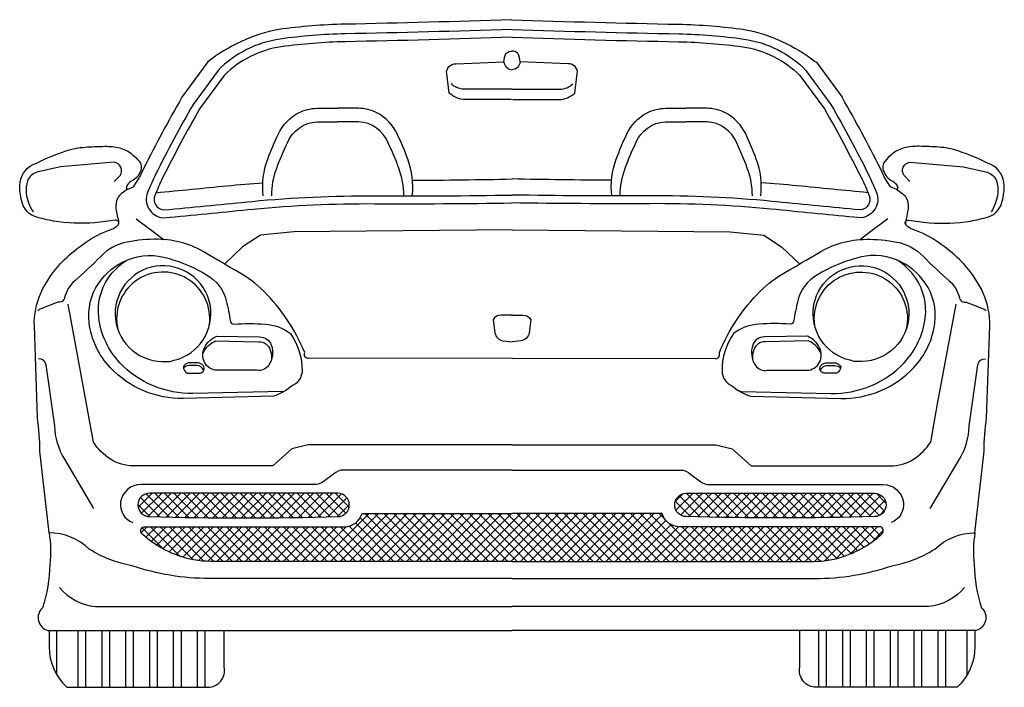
# Model space of a CAD drawing. Extents: x 0.38 to 9.53, y -0.11 to 9.53.
# Tile 9 of 9: x 7.7 to 9.53, y 8.24 to 9.49. Entities that reach past the tile are written whole.
import ezdxf

# ---------------------------------------------------------------- set-up
doc = ezdxf.new("R2010")
doc.units = 0
doc.header["$LTSCALE"] = 0.5
doc.header["$MEASUREMENT"] = 0
doc.layers.add('BOXTER', color=7, linetype='CONTINUOUS')
doc.layers.add('CARRERA911', color=7, linetype='CONTINUOUS')

# ---------------------------------------------------------------- blocks, each defined once
blk = doc.blocks.new('CAR1_FRENT')
at = {"layer": 'BOXTER'}
h = blk.add_hatch(dxfattribs=at)
h.set_pattern_fill('ANSI37', color=256, scale=0.1, style=0)
h.set_pattern_definition([(45, (-504.359993, -92.58753), (-0.00883883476, 0.00883883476), []), (135, (-504.359993, -92.58753), (-0.00883883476, -0.00883883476), [])])
h.paths.add_polyline_path([(-0.3244, 0.3617), (-0.6751, 0.3617, 0.985994), (-0.6757, 0.3179, 0.014105), (-0.3244, 0.3179, 0.970509)])
h.paths.add_polyline_path([(0.6751, 0.3617), (0.3244, 0.3617, 0.970509), (0.3244, 0.3179, 0.014105), (0.6757, 0.3179, 0.985994)])
h.paths.add_polyline_path([(0.6674, 0.2683, 0.048809), (0.6893, 0.2861, 0.555972), (0.6863, 0.2991), (0.3123, 0.2991, -0.335826), (0.2795, 0.3239), (0, 0.3239), (-0.2795, 0.3239, -0.335826), (-0.3123, 0.2991), (-0.6863, 0.2991, 0.555972), (-0.6893, 0.2861, 0.048809), (-0.6674, 0.2683, 0.057883), (-0.6226, 0.2454, 0.089378), (-0.5619, 0.2345), (0, 0.2345), (0.5619, 0.2345, 0.089378), (0.6226, 0.2454, 0.057883)])
for p, q in [((-0.5665, 1.1652), (-0.615, 1.099)), ((0.5665, 1.1652), (0.615, 1.099)), ((-0.3635, 1.0785), (-0.3247, 1.0785)), ((-0.2859, 1.0785), (-0.3247, 1.0785)), ((0.2859, 1.0785), (0.3247, 1.0785)), ((0.3635, 1.0785), (0.3247, 1.0785)), ((-0.3635, 1.0535), (-0.3247, 1.0535)), ((-0.2859, 1.0535), (-0.3247, 1.0535)), ((0.2859, 1.0535), (0.3247, 1.0535)), ((0.3635, 1.0535), (0.3247, 1.0535)), ((-0.4066, 0.8484), (-0.4689, 0.8421)), ((0, 0.8524), (-0.4066, 0.8484)), ((0, 0.8524), (0.4066, 0.8484)), ((0.4066, 0.8484), (0.4689, 0.8421)), ((-0.4689, 0.8421), (-0.502, 0.8205)), ((0.4689, 0.8421), (0.502, 0.8205)), ((-0.502, 0.8205), (-0.536, 0.7885)), ((0.502, 0.8205), (0.536, 0.7885)), ((-0.4102, 0.4441), (-0.4458, 0.4123)), ((-0.3797, 0.4517), (-0.4102, 0.4441)), ((0, 0.4517), (-0.3797, 0.4517)), ((0, 0.4517), (0.3797, 0.4517)), ((0.3797, 0.4517), (0.4102, 0.4441)), ((0.4102, 0.4441), (0.4458, 0.4123)), ((-0.4458, 0.4123), (-0.7051, 0.4123)), ((0.4458, 0.4123), (0.7051, 0.4123)), ((-0.8481, 0.0241), (-0.8481, 0.1059)), ((-0.8083, 0), (-0.8083, 0.1059)), ((-0.7939, 0), (-0.7939, 0.1059)), ((-0.7638, 0), (-0.7638, 0.1059)), ((-0.7494, 0), (-0.7494, 0.1059)), ((-0.7194, 0), (-0.7194, 0.1059)), ((-0.705, 0), (-0.705, 0.1059)), ((-0.6749, 0), (-0.6749, 0.1059)), ((-0.6605, 0), (-0.6605, 0.1059)), ((-0.6305, 0), (-0.6305, 0.1059)), ((-0.6161, 0), (-0.6161, 0.1059)), ((-0.586, 0), (-0.586, 0.1059)), ((-0.5716, 0), (-0.5716, 0.1059)), ((0.5716, 0), (0.5716, 0.1059)), ((0.586, 0), (0.586, 0.1059)), ((0.6161, 0), (0.6161, 0.1059)), ((0.6305, 0), (0.6305, 0.1059)), ((0.6605, 0), (0.6605, 0.1059)), ((0.6749, 0), (0.6749, 0.1059)), ((0.705, 0), (0.705, 0.1059)), ((0.7194, 0), (0.7194, 0.1059)), ((0.7494, 0), (0.7494, 0.1059)), ((0.7638, 0), (0.7638, 0.1059)), ((0.7939, 0), (0.7939, 0.1059)), ((0.8083, 0), (0.8083, 0.1059)), ((0.8481, 0.0241), (0.8481, 0.1059))]:
    blk.add_line(p, q, dxfattribs=at)
for points in [[(-0.0006, 1.2436, -0.003809), (-0.3111, 1.2352, 0.030102), (-0.4345, 1.2253, 0.121313), (-0.5665, 1.1652)], [(-0.0006, 1.2436, 0.003809), (0.3099, 1.2352, -0.030102), (0.4332, 1.2253, -0.121313), (0.5652, 1.1652)], [(-0.0005, 1.2256, -0.003803), (-0.3108, 1.2172, 0.030102), (-0.432, 1.2075, 0.16486), (-0.5476, 1.1492), (-0.5943, 1.0855, 0.01473), (-0.6642, 0.9553, 0.013793), (-0.6789, 0.9219, 0.498155), (-0.6507, 0.8746), (-0.6371, 0.8755, -0.000506), (-0.4825, 0.8907, -0.025568), (-0.2565, 0.9009, 0.005712), (0.0003, 0.9024, 0.005712)], [(0, 1.211, -0.003803), (-0.3105, 1.2025, 0.030102), (-0.4299, 1.193, 0.163431), (-0.5364, 1.1397), (-0.582, 1.0775, 0.014633), (-0.651, 0.949, 0.013731), (-0.6654, 0.9163, 0.480829), (-0.6502, 0.8893), (-0.6383, 0.8901, -0.000505), (-0.4839, 0.9052, -0.025568), (-0.2564, 0.9155, 0.005712), (0, 0.917)], [(0.0005, 1.2256, 0.003803), (0.3108, 1.2172, -0.030102), (0.432, 1.2075, -0.16486), (0.5476, 1.1492), (0.5943, 1.0855, -0.01473), (0.6642, 0.9553, -0.013793), (0.6789, 0.9219, -0.498155), (0.6507, 0.8746), (0.6371, 0.8755, 0.000506), (0.4825, 0.8907, 0.025568), (0.2565, 0.9009, -0.005712), (-0.0003, 0.9024, -0.005712)], [(0, 1.211, 0.003803), (0.3105, 1.2025, -0.030102), (0.4299, 1.193, -0.163431), (0.5364, 1.1397), (0.582, 1.0775, -0.014633), (0.651, 0.949, -0.013731), (0.6654, 0.9163, -0.480829), (0.6502, 0.8893), (0.6383, 0.8901, 0.000505), (0.4839, 0.9052, 0.025568), (0.2564, 0.9155, -0.005712), (0, 0.917)], [(-0.0151, 1.1648, -0.133339), (-0.0109, 1.181, -0.192535), (0, 1.185, -0.192535)], [(0.0151, 1.1648, 0.133339), (0.0109, 1.181, 0.192535), (0, 1.185, 0.192535)], [(-0.0011, 1.095), (-0.0871, 1.095, -0.192449), (-0.1168, 1.1069), (-0.1217, 1.1434, -0.477894), (-0.1049, 1.1612), (-0.0151, 1.1648, 0.369762), (0, 1.1503, 0.292319)], [(0.0011, 1.095), (0.0871, 1.095, 0.192449), (0.1168, 1.1069), (0.1217, 1.1434, 0.477894), (0.1049, 1.1612), (0.0151, 1.1648, -0.369762), (0, 1.1503, -0.292319)], [(0, 1.1143), (-0.0894, 1.1143, -0.196088), (-0.1136, 1.1242, 0.407858)], [(0, 1.1143), (0.0894, 1.1143, 0.196088), (0.1136, 1.1242, -0.407858)], [(-0.4636, 0.9154, -0.116965), (-0.4552, 0.984, -0.02256), (-0.4354, 1.0307, -0.159797), (-0.3976, 1.0703, -0.112669), (-0.3635, 1.0785)], [(-0.1858, 0.9154, 0.116965), (-0.1942, 0.984, 0.02256), (-0.214, 1.0307, 0.159797), (-0.2517, 1.0703, 0.112669), (-0.2859, 1.0785)], [(0.1858, 0.9154, -0.116965), (0.1942, 0.984, -0.02256), (0.214, 1.0307, -0.159797), (0.2517, 1.0703, -0.112669), (0.2859, 1.0785)], [(0.4636, 0.9154, 0.116965), (0.4552, 0.984, 0.02256), (0.4354, 1.0307, 0.159797), (0.3976, 1.0703, 0.112669), (0.3635, 1.0785)], [(-0.4478, 0.9154, -0.088696), (-0.4384, 0.9673, -0.02256), (-0.4186, 1.014, -0.290372), (-0.3635, 1.0535)], [(-0.2016, 0.9154, 0.088696), (-0.211, 0.9673, 0.02256), (-0.2307, 1.014, 0.290372), (-0.2859, 1.0535)], [(0.2016, 0.9154, -0.088696), (0.211, 0.9673, -0.02256), (0.2307, 1.014, -0.290372), (0.2859, 1.0535)], [(0.4478, 0.9154, 0.088696), (0.4384, 0.9673, 0.02256), (0.4186, 1.014, 0.290372), (0.3635, 1.0535)], [(-0.8626, 0.2877, -0.053296), (-0.8626, 0.2877), (-0.8797, 0.44, 0.041329), (-0.8844, 0.502), (-0.89, 0.6736, -0.114228), (-0.8781, 0.734, -0.09631), (-0.8343, 0.7961, -0.03892), (-0.7945, 0.8287, -0.069384), (-0.7475, 0.8526, 0.125966), (-0.734, 0.8615, 0.712139), (-0.7388, 0.8702, -0.021124), (-0.777, 0.8654, -0.061682), (-0.8542, 0.8686, -0.034607), (-0.8876, 0.8766, -0.245925), (-0.9123, 0.9012, -0.080915), (-0.9171, 0.9346, -0.279414), (-0.8924, 0.9736, -0.033936), (-0.8311, 0.9991, -0.064343), (-0.7953, 1.0062, -0.012665), (-0.7587, 1.0078, -0.065995), (-0.7308, 1.0046, -0.116292), (-0.7077, 0.9927, -0.038237), (-0.695, 0.98, -0.271027), (-0.6918, 0.9625, -0.188523), (-0.7093, 0.9426, 0.212906), (-0.7189, 0.9307), (-0.7173, 0.9275), (-0.7053, 0.9323), (-0.6939, 0.9498)], [(0.8626, 0.2877, 0.053296), (0.8626, 0.2877), (0.8797, 0.44, -0.041329), (0.8844, 0.502), (0.89, 0.6736, 0.114228), (0.8781, 0.734, 0.09631), (0.8343, 0.7961, 0.03892), (0.7945, 0.8287, 0.069384), (0.7475, 0.8526, -0.125966), (0.734, 0.8615, -0.712139), (0.7388, 0.8702, 0.021124), (0.777, 0.8654, 0.061682), (0.8542, 0.8686, 0.034607), (0.8876, 0.8766, 0.245925), (0.9123, 0.9012, 0.080915), (0.9171, 0.9346, 0.279414), (0.8924, 0.9736, 0.033936), (0.8311, 0.9991, 0.064343), (0.7953, 1.0062, 0.012665), (0.7587, 1.0078, 0.065995), (0.7308, 1.0046, 0.116292), (0.7077, 0.9927, 0.038237), (0.695, 0.98, 0.271027), (0.6918, 0.9625, 0.188523), (0.7093, 0.9426, -0.212906), (0.7189, 0.9307), (0.7173, 0.9275), (0.7053, 0.9323), (0.6939, 0.9498)], [(-0.7414, 0.9424), (-0.7304, 0.9535, 0.563388), (-0.7414, 0.9782), (-0.8414, 0.9698)], [(0.7414, 0.9424), (0.7304, 0.9535, -0.563388), (0.7414, 0.9782), (0.8414, 0.9698)], [(-0.8414, 0.9698), (-0.8851, 0.9593, 0.255954), (-0.9025, 0.9435, 0.109928), (-0.9051, 0.9203, 0.122225), (-0.8925, 0.8856, -1.878061)], [(0.8414, 0.9698), (0.8851, 0.9593, -0.255954), (0.9025, 0.9435, -0.109928), (0.9051, 0.9203, -0.122225), (0.8925, 0.8856, 1.878061)], [(-0.6634, 0.9213, -0.000433), (-0.531, 0.9342, -0.007508), (-0.4643, 0.9396, -0.007508)], [(-0.1854, 0.9445, 0.004131), (0, 0.9469)], [(0.1854, 0.9445, -0.004131), (0, 0.9469)], [(0.6634, 0.9213, 0.000433), (0.531, 0.9342, 0.007508), (0.4643, 0.9396, 0.007508)], [(-0.7173, 0.9275), (-0.7281, 0.9194, 0.130661), (-0.7352, 0.9104, 0.12483), (-0.738, 0.8933, 0.049475), (-0.7341, 0.8724, -0.137769), (-0.734, 0.8615, 317.934842)], [(0.7173, 0.9275), (0.7281, 0.9194, -0.130661), (0.7352, 0.9104, -0.12483), (0.738, 0.8933, -0.049475), (0.7341, 0.8724, 0.137769), (0.734, 0.8615, -317.934842)], [(0, 0.6134), (-0.3787, 0.6122, -0.537088), (-0.3863, 0.6236, 0.099712), (-0.4626, 0.7379, 0.068221), (-0.5096, 0.7735, -0.008263), (-0.5706, 0.809, 0.133878), (-0.6596, 0.8345, 0.050303), (-0.7168, 0.8294, 0.15345), (-0.7664, 0.8027, -0.020078), (-0.8147, 0.757, 0.157375), (-0.8337, 0.7252, -0.424055), (-0.8464, 0.7176), (-0.8782, 0.7049, 0.124093), (-0.8836, 0.701)], [(0, 0.6134), (0.3787, 0.6122, 0.537088), (0.3863, 0.6236, -0.099712), (0.4626, 0.7379, -0.068221), (0.5096, 0.7735, 0.008263), (0.5706, 0.809, -0.133878), (0.6596, 0.8345, -0.050303), (0.7168, 0.8294, -0.15345), (0.7664, 0.8027, 0.020078), (0.8147, 0.757, -0.157375), (0.8337, 0.7252, 0.424055), (0.8464, 0.7176), (0.8782, 0.7049, -0.124093), (0.8836, 0.701)], [(-0.4129, 0.6589, -0.159666), (-0.3913, 0.589, -0.293872), (-0.4091, 0.5623, -0.096882), (-0.4447, 0.542), (-0.6124, 0.5382, -0.105388), (-0.6862, 0.5522, -0.104866), (-0.7485, 0.5954, -0.159413), (-0.7879, 0.6792, -0.1821), (-0.7701, 0.7529, -0.147739), (-0.7167, 0.796, -0.178904), (-0.6391, 0.7986, -0.075358), (-0.5692, 0.7681, -0.211844), (-0.5324, 0.7198, -0.018582), (-0.5247, 0.6817, 0.385554), (-0.5184, 0.6766, -0.030787), (-0.4599, 0.6766, -0.151099), (-0.4129, 0.6589, 2.899621)], [(-0.4268, 0.5513), (-0.5946, 0.5475, -0.105388), (-0.6683, 0.5615, -0.104866), (-0.7306, 0.6046, -0.159413), (-0.77, 0.6885, -0.1821), (-0.7522, 0.7621, -0.102701), (-0.7175, 0.7957)], [(0.4129, 0.6589, 0.159666), (0.3913, 0.589, 0.293872), (0.4091, 0.5623, 0.096882), (0.4447, 0.542), (0.6124, 0.5382, 0.105388), (0.6862, 0.5522, 0.104866), (0.7485, 0.5954, 0.159413), (0.7879, 0.6792, 0.1821), (0.7701, 0.7529, 0.147739), (0.7167, 0.796, 0.178904), (0.6391, 0.7986, 0.075358), (0.5692, 0.7681, 0.211844), (0.5324, 0.7198, 0.018582), (0.5247, 0.6817, -0.385554), (0.5184, 0.6766, 0.030787), (0.4599, 0.6766, 0.151099), (0.4129, 0.6589, -2.899621)], [(0.4209, 0.5535, 0.014769), (0.4268, 0.5513), (0.5946, 0.5475, 0.105388), (0.6683, 0.5615, 0.104866), (0.7306, 0.6046, 0.159413), (0.77, 0.6885, 0.1821), (0.7522, 0.7621, 0.102701), (0.7175, 0.7957)], [(-0.6302, 0.6091, 5.67097), (-0.6302, 0.6091, 27.093898), (-0.6432, 0.6071, 0.343102)], [(-0.564, 0.6746, 1.204425), (-0.7345, 0.667)], [(0.6302, 0.6091, -5.67097), (0.6302, 0.6091, -27.093898), (0.6432, 0.6071, -0.343102)], [(0.564, 0.6746, -1.204425), (0.7345, 0.667)], [(-0.7051, 0.4123, -0.143909), (-0.7483, 0.425, -0.107066), (-0.7801, 0.4568), (-0.7928, 0.5279), (-0.8273, 0.7135)], [(0.7051, 0.4123, 0.143909), (0.7483, 0.425, 0.107066), (0.7801, 0.4568), (0.7928, 0.5279), (0.8273, 0.7135)], [(0.001, 0.6935), (-0.0204, 0.6935, 0.27563), (-0.0352, 0.6846), (-0.0317, 0.6603, 0.336183), (-0.0167, 0.6455), (0, 0.6437)], [(-0.001, 0.6935), (0.0204, 0.6935, -0.27563), (0.0352, 0.6846), (0.0317, 0.6603, -0.336183), (0.0167, 0.6455), (0, 0.6437)], [(-0.4702, 0.6528), (-0.4702, 0.6528, -0.317188), (-0.4486, 0.6376, -0.241985), (-0.4537, 0.5995, -0.294585), (-0.4753, 0.5906), (-0.549, 0.5906, -0.289172), (-0.5732, 0.6058, -0.226152), (-0.5732, 0.6325, -0.186885), (-0.5503, 0.6541), (-0.4702, 0.6528)], [(-0.5761, 0.621, -0.022183), (-0.5751, 0.6235, -0.186885), (-0.5522, 0.6451), (-0.4721, 0.6438)], [(-0.4721, 0.6438), (-0.4721, 0.6438, -0.317188), (-0.4505, 0.6286, -0.110603), (-0.4483, 0.6104, -0.110603)], [(0.4702, 0.6528), (0.4702, 0.6528, 0.317188), (0.4486, 0.6376, 0.241985), (0.4537, 0.5995, 0.294585), (0.4753, 0.5906), (0.549, 0.5906, 0.289172), (0.5732, 0.6058, 0.226152), (0.5732, 0.6325, 0.186885), (0.5503, 0.6541), (0.4702, 0.6528)], [(0.4721, 0.6438), (0.4721, 0.6438, 0.317188), (0.4505, 0.6286, 0.110603), (0.4483, 0.6104, 0.110603)], [(0.5761, 0.621, 0.022183), (0.5751, 0.6235, 0.186885), (0.5522, 0.6451), (0.4721, 0.6438)], [(-0.7789, 0.3332), (-0.8335, 0.4249, -0.123165), (-0.8521, 0.4868), (-0.8682, 0.6008, 0.406033), (-0.8824, 0.6118, 0.406033)], [(0.7789, 0.3332), (0.8335, 0.4249, 0.123165), (0.8521, 0.4868), (0.8682, 0.6008, -0.406033), (0.8824, 0.6118, -0.406033)], [(-0.585, 0.6045), (-0.6004, 0.6045, 0.197703), (-0.6105, 0.6003, 0.329883), (-0.6117, 0.5926, 0.109491), (-0.6052, 0.5849), (-0.5832, 0.5849, 0.219501), (-0.5755, 0.5885, 0.368715), (-0.5755, 0.5992, 0.177946), (-0.585, 0.6045, -0.217177)], [(-0.5859, 0.5993), (-0.6014, 0.5993, 0.197703), (-0.6115, 0.5952, 0.049008), (-0.6123, 0.5942, 0.049008)], [(-0.5746, 0.5898, 0.140925), (-0.5764, 0.594, 0.177946), (-0.5859, 0.5993)], [(0.585, 0.6045), (0.6004, 0.6045, -0.197703), (0.6105, 0.6003, -0.329883), (0.6117, 0.5926, -0.109491), (0.6052, 0.5849), (0.5832, 0.5849, -0.219501), (0.5755, 0.5885, -0.368715), (0.5755, 0.5992, -0.177946), (0.585, 0.6045, 0.217177)], [(0.5746, 0.5898, -0.140925), (0.5764, 0.594, -0.177946), (0.5859, 0.5993)], [(0.5859, 0.5993), (0.6014, 0.5993, -0.197703), (0.6115, 0.5952, -0.049008), (0.6123, 0.5942, -0.049008)], [(0, 0.4047), (-0.3136, 0.4047, 0.192454), (-0.3327, 0.3971), (-0.3492, 0.3844, -0.208195), (-0.3746, 0.378), (-0.6911, 0.378, 0.372829), (-0.7293, 0.345, 0.356029), (-0.7064, 0.3069)], [(0, 0.4047), (0.3136, 0.4047, -0.192454), (0.3327, 0.3971), (0.3492, 0.3844, 0.208195), (0.3746, 0.378), (0.6911, 0.378, -0.372829), (0.7293, 0.345, -0.356029), (0.7064, 0.3069)], [(-0.3244, 0.3617), (-0.6751, 0.3617, 0.985994), (-0.6757, 0.3179, 0.014105), (-0.3244, 0.3179, 0.970509), (-0.3244, 0.3617, 2.824455)], [(0.3244, 0.3617), (0.6751, 0.3617, -0.985994), (0.6757, 0.3179, -0.014105), (0.3244, 0.3179, -0.970509), (0.3244, 0.3617, -2.824455)], [(0, 0.2345), (-0.5619, 0.2345, -0.089378), (-0.6226, 0.2454, -0.057883), (-0.6674, 0.2683, -0.048809), (-0.6893, 0.2861, -0.555972), (-0.6863, 0.2991), (-0.3123, 0.2991, 0.335826), (-0.2795, 0.3239), (0, 0.3239)], [(0, 0.2345), (0.5619, 0.2345, 0.089378), (0.6226, 0.2454, 0.057883), (0.6674, 0.2683, 0.048809), (0.6893, 0.2861, 0.555972), (0.6863, 0.2991), (0.3123, 0.2991, -0.335826), (0.2795, 0.3239), (0, 0.3239)], [(-0.7877, 0.2576, 0.189566), (-0.8626, 0.2877, 0.189566)], [(0.7877, 0.2576, -0.189566), (0.8626, 0.2877, -0.189566)], [(0, 0.2027), (-0.5639, 0.2027, -0.08214), (-0.7081, 0.2265, -0.098752), (-0.7877, 0.2576)], [(0, 0.2027), (0.5639, 0.2027, 0.08214), (0.7081, 0.2265, 0.098752), (0.7877, 0.2576)], [(-0.8626, 0.1059), (-0.8626, 0.0758, 0.210416), (-0.8292, 0)], [(-0.8292, 0), (-0.5668, 0, 0.480406), (-0.5365, 0.0379), (-0.5365, 0.1059)], [(0.8292, 0), (0.5668, 0, -0.480406), (0.5365, 0.0379), (0.5365, 0.1059)], [(0.8626, 0.1059), (0.8626, 0.0758, -0.210416), (0.8292, 0)]]:
    blk.add_lwpolyline(points, format="xyb", dxfattribs=at)
for points in [[(-0.3717, 1.0525), (-0.3717, 1.0525)], [(-0.2777, 1.0525), (-0.2777, 1.0525)], [(0.2777, 1.0525), (0.2777, 1.0525)], [(0.3717, 1.0525), (0.3717, 1.0525)], [(-0.7003, 0.8726), (-0.6659, 0.8472), (-0.6496, 0.834)], [(0.7003, 0.8726), (0.6659, 0.8472), (0.6496, 0.834)], [(-0.6432, 0.6071), (-0.6367, 0.6068), (-0.6302, 0.6091)], [(0.6432, 0.6071), (0.6367, 0.6068), (0.6302, 0.6091)]]:
    blk.add_lwpolyline(points, dxfattribs=at)
for centre, radius, start, end in [((1.5785, -0.1657), 2.532, 150.0341, 153.4467), ((-1.5785, -0.1657), 2.532, 26.5533, 29.9659), ((-0.0645, 0.6718), 0.688, 154.6721, 156.1705), ((0.0645, 0.6718), 0.688, 23.8295, 25.3279)]:
    blk.add_arc(centre, radius, start, end, dxfattribs=at)
at = {"layer": 'CARRERA911'}
for p, q in [((-0.7763, 0.1504), (0, 0.1504)), ((0.7763, 0.1504), (0, 0.1504)), ((-0.8647, 0.1059), (0, 0.1059)), ((0.8647, 0.1059), (0, 0.1059))]:
    blk.add_line(p, q, dxfattribs=at)
for points in [[(-0.8626, 0.2877, -0.073807), (-0.8614, 0.229, -0.081423), (-0.875, 0.1479, 0.587411), (-0.8647, 0.1059, -1.381381)], [(0.8626, 0.2877, 0.073807), (0.8614, 0.229, 0.081423), (0.875, 0.1479, -0.587411), (0.8647, 0.1059, 1.381381)], [(-0.8431, 0.1859, 0.197144), (-0.7763, 0.1504, 0.19386)], [(0.8431, 0.1859, -0.197144), (0.7763, 0.1504, -0.19386)]]:
    blk.add_lwpolyline(points, format="xyb", dxfattribs=at)

msp = doc.modelspace()

# ---------------------------------------------------------------- block references
at = {"layer": 'CARRERA911'}
msp.add_blockref('CAR1_FRENT', (8.6156, 8.2441), dxfattribs=at)

doc.saveas('drawing.dxf')
